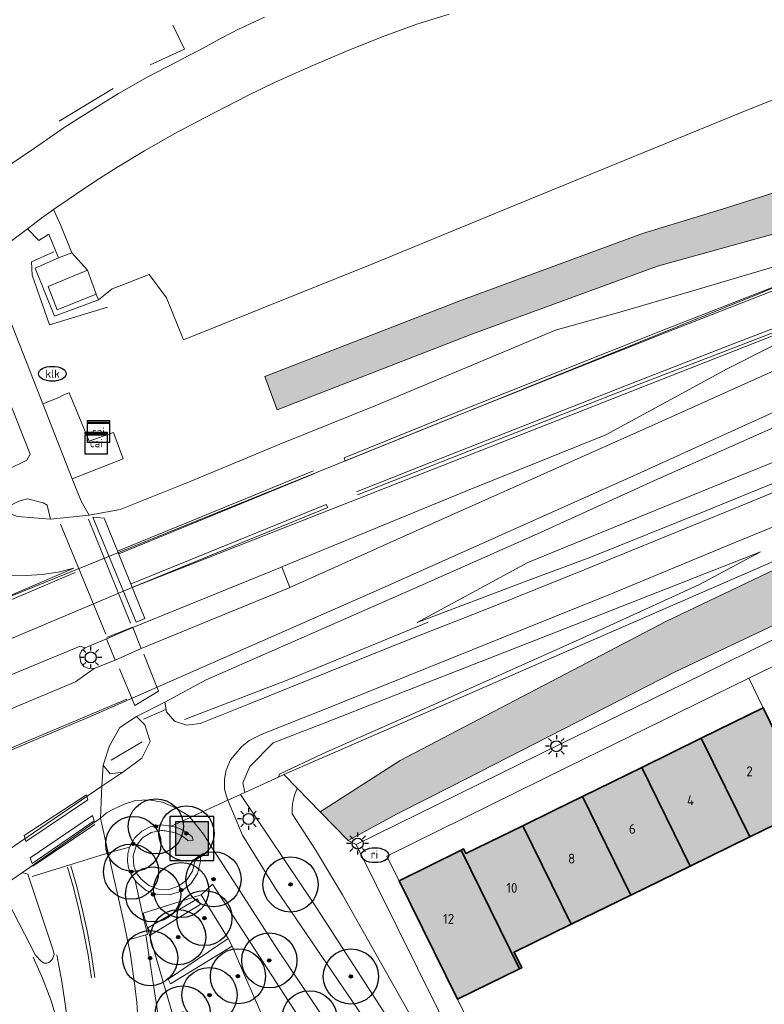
# Model space of a CAD drawing. Header units: metres. Extents: x 46249 to 49371, y 390656 to 391846.
# Tile 37 of 44: x 49105 to 49172, y 391634 to 391724. Entities that reach past the tile are written whole.
import ezdxf
from ezdxf.enums import TextEntityAlignment as Align

# ---------------------------------------------------------------- set-up
doc = ezdxf.new("R2010")
doc.units = ezdxf.units.M
for name, color, linetype, lineweight in [('B-WE-GR-BEPLANTING_CULTUUR_HEESTERS-G', 90, 'Continuous', 18), ('B-WE-GR-BEPLANTING_CULTUUR_ROOS-G', 90, 'Continuous', 18), ('B-WE-GR-BOOM-S', 90, 'Continuous', 25), ('B-WE-GR-GRAS_KRUIDENRIJK-G', 80, 'Continuous', 18), ('B-WE-GR-HAAG-G', 90, 'GR-HAAG1-SO', 13), ('B-WE-IE-MEUBILAIR-S', 7, 'Continuous', 25), ('B-WE-IE-MEUBILAIR_WEGMEUBILAIR_AFVALBAK-S', 7, 'Continuous', 25), ('B-WE-IE-TERREINAFSCHEIDING_KUNSTMATIG_MUUR-G', 90, 'IE-TERREINAFSCHEIDING_KUNSTMATIG-SO', 18), ('B-WE-OG-BEBOUWING-G', 7, 'Continuous', 35), ('B-WE-OG-BEBOUWING_HUISNUMMER-T18', 10, 'Continuous', 18), ('B-WE-OG-TERREIN_ERF-G', 7, 'Continuous', 18), ('B-WE-OG-WATER_SLOOT-G', 120, 'Continuous', 18), ('B-WE-VH-GESLOTENVERHARDING_ASFALT-G', 10, 'Continuous', 18), ('B-WE-VH-GESLOTENVERHARDING_BETON-G', 10, 'Continuous', 18), ('B-WE-VH-OPENVERHARDING_BETONSTRAATSTEEN-G', 90, 'Continuous', 18), ('B-WE-VH-OPENVERHARDING_STRAATBAKSTEEN-G', 90, 'Continuous', 18), ('B-WE-VH-OPENVERHARDING_TEGEL-G', 90, 'Continuous', 18), ('B-WE-VW-MARKERING-G', 7, 'Continuous', 18)]:
    doc.layers.add(name, color=color, linetype=linetype, lineweight=lineweight)
doc.layers.add('B-WE-OG-BEBOUWING-V', color=7, linetype='Continuous', lineweight=18, true_color=0xd46868)
doc.layers.add('B-WE-OG-WATER_SLOOT-V', color=7, linetype='Continuous', lineweight=18, true_color=0x99cae9)
doc.styles.add('NLCS-ISO', font='NLCS-ISO.ttf')
doc.styles.add('NLCS-ISO-ANNOTATIEF-T18', font='NLCS-ISO.ttf', dxfattribs={"height": 1.8})
doc.linetypes.add('GR-HAAG1-SO', pattern='A,6,[176,NLCS.SHX,S=0.125,R=0,X=0,Y=0],-2', length=8)
doc.linetypes.add('IE-TERREINAFSCHEIDING_KUNSTMATIG-SO', pattern='A,4,[82,NLCS.SHX,S=0.75,R=90,X=0,Y=0],4,-2', length=10)

# ---------------------------------------------------------------- blocks, each defined once
blk = doc.blocks.new('SIE-WEG_AFVALBAK-SO')
h = blk.add_hatch(color=256)
h.dxf.hatch_style = 1
h.paths.add_polyline_path([(-1.5, -1.5), (1.5, -1.5), (1.5, 1.5), (-1.5, 1.5)])
for points in [[(-2, -2), (2, -2), (2, 2), (-2, 2)], [(-1.5, -1.5), (1.5, -1.5), (1.5, 1.5), (-1.5, 1.5)]]:
    blk.add_lwpolyline(points, close=True)
blk = doc.blocks.new('SIE-MEUBILAIR_KAST_CAI-SO')
for points in [[(-1, 1), (1, 1), (1, 0.84), (-1, 0.84)], [(-1, 0.76), (1, 0.76), (1, -1), (-1, -1)]]:
    blk.add_lwpolyline(points, close=True)
at = {"style": 'NLCS-ISO'}
blk.add_text('cai', height=0.75, dxfattribs=at).set_placement((0, 0), align=Align.MIDDLE_CENTER)
blk = doc.blocks.new('SIE-MEUBILAIR_PAAL_LICHTMAST-SO')
for points in [[(0, 1), (0, 0.625)], [(-0.625, 0), (-1, 0)], [(-0.707, 0.707), (-0.442, 0.442)], [(0.442, 0.442), (0.707, 0.707)], [(1, 0), (0.625, 0)], [(-0.707, -0.707), (-0.442, -0.442)], [(0, -0.625), (0, -1)], [(0.442, -0.442), (0.707, -0.707)]]:
    blk.add_lwpolyline(points)
blk.add_circle((0, 0), 0.5)
blk = doc.blocks.new('SIE-MEUBILAIR_PUT_KOLK-SO')
blk.add_ellipse((0, 0), major_axis=(1.25, 0), ratio=0.54)
at = {"style": 'NLCS-ISO'}
blk.add_text('klk', height=0.75, dxfattribs=at).set_placement((0.026, 0), align=Align.MIDDLE_CENTER)
blk = doc.blocks.new('SIE-MEUBILAIR_PUT_RIOOLPUT-SO')
blk.add_ellipse((0, 0), major_axis=(1.25, 0), ratio=0.54)
at = {"style": 'NLCS-ISO'}
blk.add_text('ri', height=0.75, dxfattribs=at).set_placement((-0.045, 0.068), align=Align.MIDDLE_CENTER)
blk = doc.blocks.new('SGR-BOOM_01')
h = blk.add_hatch(color=256)
edge = h.paths.add_edge_path()
edge.add_arc((0, 0), 0.15, 0, 360)
for radius in [2.5, 0.15, 0.045]:
    blk.add_circle((0, 0), radius)

msp = doc.modelspace()

# ---------------------------------------------------------------- hatches: boundary and pattern name
at = {"layer": 'B-WE-OG-BEBOUWING-V'}
for points in [[(49166.725, 391658.482), (49171.12, 391649.538), (49176.722, 391652.275), (49172.343, 391661.237)], [(49161.339, 391655.841), (49165.729, 391646.904), (49171.12, 391649.538), (49166.725, 391658.482)], [(49155.951, 391653.199), (49160.338, 391644.27), (49165.729, 391646.904), (49161.339, 391655.841)], [(49150.564, 391650.556), (49154.947, 391641.635), (49160.338, 391644.27), (49155.951, 391653.199), (49153.381, 391651.939)], [(49144.966, 391648.345), (49150.253, 391637.584), (49150.456, 391637.684), (49149.763, 391639.102), (49154.947, 391641.635), (49150.564, 391650.556), (49145.405, 391648.024), (49145.192, 391648.458)], [(49144.628, 391634.836), (49150.253, 391637.584), (49144.966, 391648.345), (49139.367, 391645.553)]]:
    msp.add_hatch(color=256, dxfattribs=at).paths.add_polyline_path(points)
at = {"layer": 'B-WE-OG-WATER_SLOOT-V'}
for points in [[(49208.929, 391717.554), (49208.105, 391719.419), (49196.175, 391714.866), (49184.734, 391710.898), (49175.787, 391708.73), (49168.528, 391706.424), (49161.394, 391704.256), (49144.859, 391698.141), (49127.179, 391691.292), (49128.309, 391688.272), (49145.95, 391695.116), (49162.746, 391701.281), (49173.336, 391704.226), (49186.365, 391708.036), (49192.802, 391710.808)], [(49132.186, 391651.827), (49134.732, 391649.222), (49139.16, 391651.628), (49144.129, 391654.157), (49164.366, 391664.496), (49178.478, 391671.178), (49181.113, 391672.501), (49186.385, 391674.975), (49186.864, 391675.837), (49185.889, 391678.087), (49184.809, 391679.433), (49177.198, 391676.241), (49174.705, 391674.429), (49163.528, 391669.062), (49139.453, 391656.486), (49134.537, 391653.334)]]:
    msp.add_hatch(color=256, dxfattribs=at).paths.add_polyline_path(points)

# ---------------------------------------------------------------- linework, layer by layer
at = {"layer": 'B-WE-GR-BEPLANTING_CULTUUR_HEESTERS-G', "ltscale": 0.2, "flags": 128}
msp.add_lwpolyline([(49176.506, 391666.601), (49171.035, 391663.929), (49172.343, 391661.237), (49172.343, 391661.237), (49176.722, 391652.275)], dxfattribs=at)
msp.add_lwpolyline([(49115.955, 391645.743), (49115.78, 391645.945), (49115.627, 391646.165), (49115.497, 391646.399), (49115.393, 391646.645), (49115.315, 391646.901), (49115.254, 391647.831), (49115.527, 391648.723), (49116.098, 391649.459), (49116.894, 391649.946), (49117.81, 391650.118), (49117.933, 391650.116), (49118.056, 391650.107), (49118.179, 391650.093), (49118.3, 391650.074), (49118.421, 391650.048), (49118.825, 391649.981), (49119.216, 391649.86), (49119.586, 391649.685), (49119.929, 391649.462), (49120.238, 391649.193), (49120.701, 391649.235), (49120.591, 391649.547), (49120.265, 391649.834), (49119.905, 391650.078), (49119.517, 391650.276), (49119.108, 391650.423), (49118.684, 391650.518), (49117.769, 391650.638), (49116.859, 391650.482), (49116.035, 391650.066), (49115.371, 391649.425), (49114.925, 391648.617), (49114.766, 391647.997), (49114.738, 391647.357), (49114.842, 391646.726), (49115.074, 391646.129), (49115.423, 391645.592), (49115.582, 391645.41), (49116.426, 391644.698), (49117.459, 391644.308), (49118.563, 391644.283), (49119.612, 391644.628), (49120.486, 391645.302), (49121.086, 391646.228), (49121.344, 391647.302), (49121.363, 391647.813), (49120.845, 391647.335), (49120.626, 391646.424), (49120.115, 391645.638), (49119.372, 391645.067), (49118.481, 391644.777), (49117.544, 391644.801), (49116.669, 391645.135), (49115.955, 391645.743)], close=True, dxfattribs=at)
at = {"layer": 'B-WE-GR-BEPLANTING_CULTUUR_ROOS-G', "ltscale": 0.2, "flags": 128}
for points in [[(49116.913, 391640.693), (49121.325, 391643.419), (49121.066, 391643.94), (49116.579, 391641.29), (49116.913, 391640.693)], [(49124.22, 391639.626), (49123.847, 391640.318), (49118.43, 391636.636), (49118.635, 391636.213), (49124.22, 391639.626)]]:
    msp.add_lwpolyline(points, close=True, dxfattribs=at)
at = {"layer": 'B-WE-GR-GRAS_KRUIDENRIJK-G', "ltscale": 0.2, "flags": 128}
for points in [[(49195.443, 391725.477), (49189.13, 391722.868), (49176.525, 391717.712), (49170.133, 391715.145), (49150.534, 391707.104), (49137.18, 391701.591), (49119.814, 391694.619), (49118.274, 391698.422), (49116.699, 391700.521), (49114.777, 391699.769), (49113.352, 391699.237), (49112.109, 391698.23), (49108.111, 391696.748), (49106.367, 391701.096), (49108.476, 391702.044), (49107.606, 391704.182), (49106.696, 391703.627), (49105.676, 391704.685), (49104.114, 391703.503)], [(49102.818, 391699.583), (49107.066, 391688.808), (49108.512, 391689.392), (49108.957, 391689.621), (49109.457, 391689.805), (49111.274, 391685.436), (49113.459, 391686.2), (49114.354, 391683.825), (49109.734, 391681.997), (49110.533, 391679.979), (49111.263, 391678.723), (49114.088, 391679.243), (49120.421, 391681.767), (49128.528, 391685.143), (49137.228, 391688.649), (49148.257, 391693.272), (49153.524, 391695.474), (49159.763, 391697.233), (49166.251, 391699.154), (49174.799, 391701.689)], [(49172.826, 391686.458), (49162.425, 391681.833), (49151.891, 391677.028), (49140.98, 391672.201), (49131.763, 391668.146), (49121.857, 391663.775), (49118.109, 391661.774), (49118.264, 391660.893), (49119.008, 391660.041), (49120.099, 391659.687), (49121.32, 391659.823), (49125.852, 391661.654), (49132.902, 391664.47), (49140.701, 391667.63), (49147.575, 391670.304), (49156.116, 391673.745), (49169.631, 391679.298), (49188.551, 391687.052)], [(49175.266, 391682.437), (49167.141, 391679.097), (49156.623, 391674.878), (49150.863, 391672.718), (49140.971, 391668.98), (49151.025, 391674.426), (49160.254, 391678.199), (49169.926, 391682.171), (49177.957, 391685.437)], [(49184.585, 391682.317), (49169.708, 391676.22), (49158.346, 391671.504), (49145.979, 391666.495), (49132.564, 391661.102), (49126.862, 391658.837), (49125.766, 391658.285), (49125.062, 391657.705), (49124.563, 391657.105), (49124.084, 391656.546), (49123.667, 391655.589), (49123.515, 391654.769), (49123.532, 391653.877), (49123.725, 391653.139), (49123.835, 391652.874), (49123.835, 391652.874), (49124.963, 391653.39), (49125.375, 391653.578), (49125.173, 391654.457), (49125.808, 391655.941), (49127.932, 391658.063), (49132.305, 391659.755), (49141.829, 391663.499), (49155.185, 391668.742), (49172.083, 391675.395), (49166.572, 391672.418), (49155.931, 391667.56), (49142.632, 391661.621), (49132.475, 391657.112), (49128.51, 391655.227), (49128.421, 391654.971), (49128.9, 391655.19), (49177.198, 391676.241)], [(49144.74, 391630.145), (49135.47, 391648.844), (49134.732, 391649.222), (49132.186, 391651.827), (49130.109, 391653.953), (49129.89, 391653.402), (49129.861, 391653.294), (49129.831, 391653.213), (49129.804, 391653.075), (49129.738, 391652.828), (49129.702, 391652.568), (49129.676, 391652.437), (49129.673, 391652.357), (49129.657, 391652.24), (49129.648, 391651.647), (49131.762, 391648.386), (49134.204, 391644.306), (49140.197, 391633.679)], [(49143.945, 391616.111), (49128.349, 391639.313), (49123.154, 391647.385), (49122.448, 391648.482), (49122.076, 391649.06), (49121.624, 391649.804), (49120.402, 391651.304), (49118.684, 391650.518), (49119.108, 391650.423), (49119.517, 391650.276), (49119.905, 391650.078), (49120.265, 391649.834), (49120.591, 391649.547), (49120.701, 391649.235), (49120.238, 391649.193), (49119.929, 391649.462), (49119.586, 391649.685), (49119.216, 391649.86), (49118.825, 391649.981), (49118.421, 391650.048), (49118.3, 391650.074), (49118.179, 391650.093), (49118.056, 391650.107), (49117.933, 391650.116), (49117.81, 391650.118), (49116.894, 391649.946), (49116.098, 391649.459), (49115.527, 391648.723), (49115.254, 391647.831), (49115.315, 391646.901), (49115.393, 391646.645), (49115.497, 391646.399), (49115.627, 391646.165), (49115.78, 391645.945), (49115.955, 391645.743), (49116.669, 391645.135), (49117.544, 391644.801), (49118.481, 391644.777), (49119.372, 391645.067), (49120.115, 391645.638), (49120.626, 391646.424), (49120.845, 391647.335), (49121.363, 391647.813), (49121.344, 391647.302), (49121.086, 391646.228), (49120.486, 391645.302), (49119.612, 391644.628), (49118.563, 391644.283), (49117.459, 391644.308), (49116.426, 391644.698), (49115.582, 391645.41), (49115.423, 391645.592), (49116.052, 391642.677), (49116.182, 391642.174), (49116.17, 391642.642), (49121.425, 391644.282), (49122.439, 391645.255), (49131.278, 391631.626)], [(49131.278, 391631.626), (49122.439, 391645.255), (49121.425, 391644.282), (49123.847, 391640.318), (49124.22, 391639.626), (49125.313, 391637.077), (49127.807, 391631.35)], [(49119.179, 391632.224), (49116.17, 391642.642), (49116.17, 391642.642), (49116.182, 391642.174), (49116.562, 391640.707), (49116.39, 391640.659), (49117.998, 391630.168)], [(49117.998, 391630.168), (49116.39, 391640.659), (49114.746, 391640.196), (49114.971, 391639.075), (49115.375, 391636.278), (49115.569, 391634.545), (49115.725, 391632.116)]]:
    msp.add_lwpolyline(points, dxfattribs=at)
for points in [[(49208.929, 391717.554), (49192.802, 391710.808), (49186.365, 391708.036), (49173.336, 391704.226), (49162.746, 391701.281), (49145.95, 391695.116), (49128.309, 391688.272), (49127.179, 391691.292), (49144.859, 391698.141), (49161.394, 391704.256), (49168.528, 391706.424), (49175.787, 391708.73), (49184.734, 391710.898), (49196.175, 391714.866), (49208.105, 391719.419), (49208.929, 391717.554)], [(49108.022, 391706.415), (49106.967, 391705.662), (49105.676, 391704.685), (49106.696, 391703.627), (49107.606, 391704.182), (49108.476, 391702.044), (49109.689, 391702.509), (49108.695, 391704.965), (49108.022, 391706.415)], [(49099.648, 391698.439), (49099.077, 391697.784), (49098.602, 391697.048), (49097.968, 391695.706), (49097.728, 391694.74), (49097.514, 391693.763), (49097.313, 391692.637), (49097.295, 391691.439), (49097.28, 391690.355), (49097.362, 391689.305), (49097.525, 391687.921), (49097.771, 391686.874), (49098.008, 391685.925), (49098.424, 391684.931), (49100.16, 391681.611), (49100.776, 391681.352), (49105.626, 391683.704), (49105.928, 391684.26), (49100.495, 391697.975), (49099.648, 391698.439)], [(49205.811, 391695.194), (49205.019, 391697.104), (49201.395, 391695.514), (49192.071, 391691.437), (49184.205, 391688.013), (49177.957, 391685.437), (49169.926, 391682.171), (49160.254, 391678.199), (49151.025, 391674.426), (49140.971, 391668.98), (49150.863, 391672.718), (49156.623, 391674.878), (49167.141, 391679.097), (49175.266, 391682.437), (49186.552, 391687.078), (49194.012, 391690.087), (49201.649, 391693.32), (49205.811, 391695.194)], [(49177.292, 391693.592), (49176.369, 391695.678), (49169.063, 391691.991), (49158.068, 391686.011), (49145.384, 391680.898), (49128.729, 391674.019), (49129.435, 391672.15), (49142.362, 391677.956), (49162.819, 391687.094), (49177.257, 391693.575), (49177.292, 391693.592)], [(49103.225, 391679.18), (49104.778, 391678.59), (49106.26, 391678.485), (49107.746, 391678.354), (49107.468, 391679.614), (49107.095, 391679.845), (49105.69, 391680.196), (49104.89, 391679.998), (49103.225, 391679.18)], [(49134.732, 391649.222), (49135.47, 391648.844), (49153.997, 391657.972), (49165.171, 391663.463), (49174.819, 391668.2), (49189.374, 391675.345), (49187.312, 391680.482), (49184.809, 391679.433), (49185.889, 391678.087), (49186.864, 391675.837), (49186.385, 391674.975), (49181.113, 391672.501), (49178.478, 391671.178), (49164.366, 391664.496), (49144.129, 391654.157), (49139.16, 391651.628), (49134.732, 391649.222)], [(49174.705, 391674.429), (49177.198, 391676.241), (49128.9, 391655.19), (49130.109, 391653.953), (49132.186, 391651.827), (49134.537, 391653.334), (49139.453, 391656.486), (49163.528, 391669.062), (49174.705, 391674.429)], [(49172.083, 391675.395), (49155.185, 391668.742), (49141.829, 391663.499), (49132.305, 391659.755), (49127.932, 391658.063), (49125.808, 391655.941), (49125.173, 391654.457), (49125.375, 391653.578), (49128.421, 391654.971), (49128.51, 391655.227), (49132.475, 391657.112), (49142.632, 391661.621), (49155.931, 391667.56), (49166.572, 391672.418), (49172.083, 391675.395)], [(49116.782, 391658.204), (49116.307, 391659.697), (49115.544, 391660.471), (49114.048, 391659.468), (49113.116, 391657.797), (49112.518, 391656.056), (49113.18, 391655.272), (49114.301, 391655.423), (49116.05, 391656.677), (49116.782, 391658.204)], [(49150.158, 391614.634), (49140.197, 391633.679), (49134.204, 391644.306), (49131.762, 391648.386), (49129.648, 391651.647), (49129.657, 391652.24), (49129.673, 391652.357), (49129.676, 391652.437), (49129.702, 391652.568), (49129.738, 391652.828), (49129.804, 391653.075), (49129.831, 391653.213), (49129.861, 391653.294), (49129.89, 391653.402), (49130.109, 391653.953), (49128.9, 391655.19), (49128.421, 391654.971), (49125.375, 391653.578), (49124.963, 391653.39), (49131.592, 391643.549), (49143.216, 391625.546), (49150.158, 391614.634)], [(49149.212, 391613.945), (49150.971, 391611.605), (49152.529, 391611.025), (49151.17, 391613.092), (49150.158, 391614.634), (49143.216, 391625.546), (49131.592, 391643.549), (49124.963, 391653.39), (49123.835, 391652.874), (49125.157, 391649.691), (49128.149, 391644.874), (49138.807, 391629.202), (49149.212, 391613.945)], [(49120.289, 391651.443), (49119.101, 391652.18), (49117.896, 391652.7), (49116.658, 391652.891), (49115.465, 391652.846), (49114.437, 391652.514), (49113.457, 391652.072), (49112.847, 391651.715), (49112.284, 391651.249), (49113, 391648.09), (49114.925, 391648.617), (49115.371, 391649.425), (49116.035, 391650.066), (49116.859, 391650.482), (49117.769, 391650.638), (49118.684, 391650.518), (49120.402, 391651.304), (49120.289, 391651.443)], [(49115.423, 391645.592), (49115.074, 391646.129), (49114.842, 391646.726), (49114.738, 391647.357), (49114.766, 391647.997), (49114.925, 391648.617), (49113, 391648.09), (49114.42, 391641.821), (49114.746, 391640.196), (49116.39, 391640.659), (49116.562, 391640.707), (49116.182, 391642.174), (49116.052, 391642.677), (49115.423, 391645.592)], [(49124.22, 391639.626), (49118.635, 391636.213), (49118.43, 391636.636), (49123.847, 391640.318), (49121.425, 391644.282), (49116.17, 391642.642), (49119.179, 391632.224), (49120.054, 391626.203), (49127.807, 391631.35), (49125.313, 391637.077), (49124.22, 391639.626)], [(49116.913, 391640.693), (49116.579, 391641.29), (49121.066, 391643.94), (49121.325, 391643.419), (49116.913, 391640.693)]]:
    msp.add_lwpolyline(points, close=True, dxfattribs=at)
at = {"layer": 'B-WE-GR-HAAG-G', "ltscale": 0.2, "flags": 128}
for points in [[(49108.055, 391702.583), (49106.048, 391701.675), (49106.09, 391700.486), (49107.678, 391695.976), (49112.921, 391697.566)], [(49119.894, 391660.199), (49129.367, 391663.814), (49141.977, 391669.013)], [(49113.256, 391656.512), (49116.079, 391658.168)]]:
    msp.add_lwpolyline(points, dxfattribs=at)
at = {"layer": 'B-WE-IE-TERREINAFSCHEIDING_KUNSTMATIG_MUUR-G', "ltscale": 0.2, "flags": 128}
for points in [[(49116.8, 391719.55), (49119.9, 391720.95), (49118.85, 391723.15)], [(49108.55, 391714.45), (49113.45, 391717.4)]]:
    msp.add_lwpolyline(points, dxfattribs=at)
at = {"layer": 'B-WE-OG-BEBOUWING-G', "ltscale": 0.2, "flags": 128}
for points in [[(49166.725, 391658.482), (49171.12, 391649.538), (49176.722, 391652.275), (49172.343, 391661.237), (49166.725, 391658.482)], [(49161.339, 391655.841), (49165.729, 391646.904), (49171.12, 391649.538), (49166.725, 391658.482), (49161.339, 391655.841)], [(49155.951, 391653.199), (49160.338, 391644.27), (49165.729, 391646.904), (49161.339, 391655.841), (49155.951, 391653.199)], [(49150.564, 391650.556), (49154.947, 391641.635), (49160.338, 391644.27), (49155.951, 391653.199), (49153.381, 391651.939), (49150.564, 391650.556)], [(49144.966, 391648.345), (49150.253, 391637.584), (49150.456, 391637.684), (49149.763, 391639.102), (49154.947, 391641.635), (49150.564, 391650.556), (49145.405, 391648.024), (49145.192, 391648.458), (49144.966, 391648.345)], [(49144.628, 391634.836), (49150.253, 391637.584), (49144.966, 391648.345), (49139.367, 391645.553), (49144.628, 391634.836)]]:
    msp.add_lwpolyline(points, close=True, dxfattribs=at)
at = {"layer": 'B-WE-OG-TERREIN_ERF-G', "ltscale": 0.2, "flags": 128}
msp.add_lwpolyline([(49102.553, 391709.494), (49106.32, 391711.988), (49109.091, 391713.938), (49111.94, 391715.707), (49113.907, 391716.942), (49116.531, 391718.426), (49119.26, 391719.856), (49120.293, 391720.383), (49120.849, 391720.666), (49121.27, 391720.881), (49123.273, 391721.994), (49124.922, 391722.831), (49124.994, 391722.867), (49127.145, 391723.88)], dxfattribs=at)
for points in [[(49139.367, 391645.553), (49144.966, 391648.345), (49145.192, 391648.458), (49145.405, 391648.024), (49150.564, 391650.556), (49153.381, 391651.939), (49155.951, 391653.199), (49161.339, 391655.841), (49166.725, 391658.482), (49172.343, 391661.237), (49171.035, 391663.929), (49166.108, 391661.523), (49154.636, 391655.886), (49138.239, 391647.806), (49138.749, 391646.754), (49139.367, 391645.553)], [(49186.39, 391632.416), (49182.907, 391630.626), (49182.898, 391630.644), (49181.099, 391634.164), (49184.638, 391635.969), (49186.448, 391632.485), (49186.476, 391632.499), (49176.722, 391652.275), (49171.12, 391649.538), (49165.729, 391646.904), (49160.338, 391644.27), (49154.947, 391641.635), (49149.763, 391639.102), (49150.456, 391637.684), (49150.253, 391637.584), (49144.628, 391634.836), (49148.198, 391627.536), (49153.979, 391615.719), (49159.985, 391618.812), (49171.25, 391624.559), (49186.436, 391632.313), (49186.39, 391632.416)]]:
    msp.add_lwpolyline(points, close=True, dxfattribs=at)
at = {"layer": 'B-WE-OG-WATER_SLOOT-G', "ltscale": 0.2, "flags": 128}
for points in [[(49208.929, 391717.554), (49208.105, 391719.419), (49196.175, 391714.866), (49184.734, 391710.898), (49175.787, 391708.73), (49168.528, 391706.424), (49161.394, 391704.256), (49144.859, 391698.141), (49127.179, 391691.292), (49128.309, 391688.272), (49145.95, 391695.116), (49162.746, 391701.281), (49173.336, 391704.226), (49186.365, 391708.036), (49192.802, 391710.808), (49208.929, 391717.554)], [(49132.186, 391651.827), (49134.732, 391649.222), (49139.16, 391651.628), (49144.129, 391654.157), (49164.366, 391664.496), (49178.478, 391671.178), (49181.113, 391672.501), (49186.385, 391674.975), (49186.864, 391675.837), (49185.889, 391678.087), (49184.809, 391679.433), (49177.198, 391676.241), (49174.705, 391674.429), (49163.528, 391669.062), (49139.453, 391656.486), (49134.537, 391653.334), (49132.186, 391651.827)]]:
    msp.add_lwpolyline(points, close=True, dxfattribs=at)
at = {"layer": 'B-WE-VH-GESLOTENVERHARDING_ASFALT-G', "ltscale": 0.2, "flags": 128}
for points in [[(49127.145, 391723.88), (49124.994, 391722.867), (49124.922, 391722.831), (49123.273, 391721.994), (49121.27, 391720.881), (49120.849, 391720.666), (49120.293, 391720.383), (49119.26, 391719.856), (49116.531, 391718.426), (49113.907, 391716.942), (49111.94, 391715.707), (49109.091, 391713.938), (49106.32, 391711.988), (49102.553, 391709.494)], [(49104.114, 391703.503), (49105.676, 391704.685), (49106.967, 391705.662), (49108.022, 391706.415), (49108.682, 391706.887), (49110.023, 391707.789), (49111.862, 391709.038), (49113.756, 391710.242), (49116.266, 391711.74), (49118.973, 391713.282), (49121.724, 391714.739), (49125.647, 391716.756), (49128.058, 391717.944), (49131.314, 391719.408), (49134.589, 391720.788), (49137.822, 391722.087), (49140.955, 391723.226), (49143.882, 391724.146)], [(49095.377, 391667.798), (49115.048, 391675.771), (49172.085, 391698.836), (49182.593, 391703.309), (49182.314, 391703.997), (49181.453, 391703.726), (49174.799, 391701.689), (49166.251, 391699.154), (49159.763, 391697.233), (49153.524, 391695.474), (49148.257, 391693.272), (49137.228, 391688.649), (49128.528, 391685.143), (49120.421, 391681.767), (49114.088, 391679.243), (49111.263, 391678.723), (49107.746, 391678.354), (49106.26, 391678.485), (49104.778, 391678.59)], [(49104.89, 391679.998), (49105.69, 391680.196), (49107.095, 391679.845), (49107.468, 391679.614), (49107.746, 391678.354), (49111.263, 391678.723), (49110.533, 391679.979), (49109.734, 391681.997), (49107.066, 391688.808), (49102.818, 391699.583)], [(49100.495, 391697.975), (49105.928, 391684.26), (49105.626, 391683.704), (49100.776, 391681.352)], [(49104.407, 391648.674), (49112.425, 391654.143), (49112.518, 391656.056), (49113.116, 391657.797), (49114.048, 391659.468), (49115.544, 391660.471), (49118.109, 391661.774), (49121.857, 391663.775), (49131.763, 391668.146), (49140.98, 391672.201), (49151.891, 391677.028), (49162.425, 391681.833), (49172.826, 391686.458), (49182.272, 391690.615), (49186.979, 391692.484), (49186.357, 391694.019), (49181.89, 391691.945), (49160.574, 391682.287), (49137.551, 391671.962), (49111.864, 391660.679), (49100.288, 391655.78)], [(49188.551, 391687.052), (49169.631, 391679.298), (49156.116, 391673.745), (49147.575, 391670.304), (49140.701, 391667.63), (49132.902, 391664.47), (49125.852, 391661.654), (49121.32, 391659.823), (49120.099, 391659.687), (49119.008, 391660.041), (49118.264, 391660.893), (49118.109, 391661.774), (49115.544, 391660.471), (49116.307, 391659.697), (49116.782, 391658.204), (49116.05, 391656.677), (49114.301, 391655.423), (49112.425, 391654.143), (49112.284, 391651.249), (49112.847, 391651.715), (49113.457, 391652.072), (49114.437, 391652.514), (49115.465, 391652.846), (49116.658, 391652.891), (49117.896, 391652.7), (49119.101, 391652.18), (49120.289, 391651.443), (49120.402, 391651.304), (49120.402, 391651.304), (49123.835, 391652.874), (49123.725, 391653.139), (49123.532, 391653.877), (49123.515, 391654.769), (49123.667, 391655.589), (49124.084, 391656.546), (49124.563, 391657.105), (49125.062, 391657.705), (49125.766, 391658.285), (49126.862, 391658.837), (49132.564, 391661.102), (49145.979, 391666.495), (49158.346, 391671.504), (49169.708, 391676.22), (49184.585, 391682.317)], [(49115.725, 391632.116), (49115.569, 391634.545), (49115.375, 391636.278), (49114.971, 391639.075), (49114.746, 391640.196), (49114.42, 391641.821), (49113, 391648.09), (49112.284, 391651.249), (49105.237, 391646.318), (49105.299, 391646.296), (49105.692, 391646.158), (49108.002, 391639.264), (49108.087, 391638.882), (49107.901, 391638.436), (49107.658, 391638.201), (49107.429, 391638.091), (49107.177, 391638.094), (49106.907, 391638.284), (49106.406, 391638.817), (49103.371, 391644.676)]]:
    msp.add_lwpolyline(points, dxfattribs=at)
for points in [[(49095.377, 391667.798), (49096.767, 391664.397), (49115.158, 391672.165), (49181.021, 391698.058), (49184.202, 391699.338), (49182.593, 391703.309), (49172.085, 391698.836), (49115.048, 391675.771), (49095.377, 391667.798)], [(49096.767, 391664.397), (49097.89, 391661.648), (49110.438, 391666.845), (49110.916, 391666.678), (49112.826, 391667.502), (49115.219, 391668.54), (49128.606, 391673.968), (49128.729, 391674.019), (49145.384, 391680.898), (49158.068, 391686.011), (49169.063, 391691.991), (49176.369, 391695.678), (49176.387, 391695.687), (49181.021, 391698.058), (49115.158, 391672.165), (49096.767, 391664.397)], [(49098.982, 391658.974), (49100.288, 391655.78), (49111.864, 391660.679), (49137.551, 391671.962), (49160.574, 391682.287), (49181.89, 391691.945), (49186.357, 391694.019), (49185.052, 391697.241), (49177.292, 391693.592), (49177.257, 391693.575), (49162.819, 391687.094), (49142.362, 391677.956), (49129.435, 391672.15), (49129.376, 391672.123), (49115.97, 391666.63), (49113.61, 391665.573), (49111.715, 391664.81), (49110.037, 391663.609), (49098.982, 391658.974)], [(49115.219, 391668.54), (49112.826, 391667.502), (49113.61, 391665.573), (49115.97, 391666.63), (49115.219, 391668.54)], [(49097.89, 391661.648), (49098.982, 391658.974), (49110.037, 391663.609), (49111.715, 391664.81), (49111.133, 391664.833), (49110.766, 391664.989), (49110.508, 391665.344), (49110.438, 391665.69), (49110.428, 391666.079), (49110.562, 391666.419), (49110.916, 391666.678), (49110.438, 391666.845), (49097.89, 391661.648)], [(49112.518, 391656.056), (49112.425, 391654.143), (49114.301, 391655.423), (49113.18, 391655.272), (49112.518, 391656.056)], [(49112.284, 391651.249), (49112.425, 391654.143), (49104.407, 391648.674), (49102.747, 391647.529), (49097.323, 391644.013), (49099.242, 391642.149), (49103.553, 391645.158), (49105.237, 391646.318), (49112.284, 391651.249)], [(49146.434, 391612.185), (49149.212, 391613.945), (49138.807, 391629.202), (49128.149, 391644.874), (49125.157, 391649.691), (49123.835, 391652.874), (49120.402, 391651.304), (49121.624, 391649.804), (49122.076, 391649.06), (49122.448, 391648.482), (49123.154, 391647.385), (49128.349, 391639.313), (49143.945, 391616.111), (49145.419, 391613.965), (49146.141, 391612.915), (49146.323, 391612.653), (49146.438, 391612.355), (49146.434, 391612.185)]]:
    msp.add_lwpolyline(points, close=True, dxfattribs=at)
at = {"layer": 'B-WE-VH-GESLOTENVERHARDING_BETON-G', "ltscale": 0.2, "flags": 128}
for points in [[(49129.435, 391672.15), (49128.729, 391674.019), (49128.606, 391673.968), (49115.219, 391668.54), (49115.97, 391666.63), (49129.376, 391672.123), (49129.435, 391672.15)], [(49113.61, 391665.573), (49112.826, 391667.502), (49110.916, 391666.678), (49110.562, 391666.419), (49110.428, 391666.079), (49110.438, 391665.69), (49110.508, 391665.344), (49110.766, 391664.989), (49111.133, 391664.833), (49111.715, 391664.81), (49113.61, 391665.573)], [(49108.087, 391638.882), (49108.002, 391639.264), (49105.692, 391646.158), (49105.299, 391646.296), (49105.237, 391646.318), (49103.553, 391645.158), (49103.371, 391644.676), (49106.406, 391638.817), (49106.907, 391638.284), (49107.177, 391638.094), (49107.429, 391638.091), (49107.658, 391638.201), (49107.901, 391638.436), (49108.087, 391638.882)]]:
    msp.add_lwpolyline(points, close=True, dxfattribs=at)
at = {"layer": 'B-WE-VH-OPENVERHARDING_BETONSTRAATSTEEN-G', "ltscale": 0.2, "flags": 128}
msp.add_lwpolyline([(49143.882, 391724.146), (49140.955, 391723.226), (49137.822, 391722.087), (49134.589, 391720.788), (49131.314, 391719.408), (49128.058, 391717.944), (49125.647, 391716.756), (49121.724, 391714.739), (49118.973, 391713.282), (49116.266, 391711.74), (49113.756, 391710.242), (49111.862, 391709.038), (49110.023, 391707.789), (49108.682, 391706.887), (49108.022, 391706.415), (49108.695, 391704.965), (49109.689, 391702.509), (49111.112, 391700.931), (49111.909, 391698.744), (49112.109, 391698.23), (49113.352, 391699.237), (49114.777, 391699.769), (49116.699, 391700.521), (49118.274, 391698.422), (49119.814, 391694.619), (49137.18, 391701.591), (49150.534, 391707.104), (49170.133, 391715.145), (49176.525, 391717.712)], dxfattribs=at)
for points in [[(49109.689, 391702.509), (49108.476, 391702.044), (49106.367, 391701.096), (49108.111, 391696.748), (49112.109, 391698.23), (49111.909, 391698.744), (49108.379, 391697.322), (49107.557, 391699.454), (49111.112, 391700.931), (49109.689, 391702.509)], [(49111.909, 391698.744), (49111.112, 391700.931), (49107.557, 391699.454), (49108.379, 391697.322), (49111.909, 391698.744)]]:
    msp.add_lwpolyline(points, close=True, dxfattribs=at)
at = {"layer": 'B-WE-VH-OPENVERHARDING_STRAATBAKSTEEN-G', "ltscale": 0.2, "flags": 128}
msp.add_lwpolyline([(49113.459, 391686.2), (49111.274, 391685.436), (49109.457, 391689.805), (49108.957, 391689.621), (49108.512, 391689.392), (49107.066, 391688.808), (49109.734, 391681.997), (49114.354, 391683.825), (49113.459, 391686.2)], close=True, dxfattribs=at)
at = {"layer": 'B-WE-VH-OPENVERHARDING_TEGEL-G', "ltscale": 0.2, "flags": 128}
for points in [[(49174.819, 391668.2), (49165.171, 391663.463), (49153.997, 391657.972), (49135.47, 391648.844), (49135.47, 391648.844), (49144.74, 391630.145)], [(49148.198, 391627.536), (49144.628, 391634.836), (49139.367, 391645.553), (49138.749, 391646.754), (49138.239, 391647.806), (49154.636, 391655.886), (49166.108, 391661.523), (49171.035, 391663.929), (49176.506, 391666.601)]]:
    msp.add_lwpolyline(points, dxfattribs=at)
at = {"layer": 'B-WE-VW-MARKERING-G', "ltscale": 0.2, "flags": 128}
for points in [[(49182.979, 391703.198), (49173.233, 391699.401), (49163.498, 391695.575), (49153.775, 391691.72), (49144.063, 391687.837), (49134.362, 391683.926)], [(49183.104, 391702.928), (49173.355, 391699.129), (49163.618, 391695.302), (49153.892, 391691.447), (49144.177, 391687.563), (49134.473, 391683.651)], [(49177.79, 391697.404), (49169.316, 391694.125), (49160.85, 391690.827), (49152.391, 391687.51), (49143.939, 391684.174), (49135.495, 391680.82)], [(49177.9, 391697.059), (49169.421, 391693.801), (49160.951, 391690.52), (49152.489, 391687.218), (49144.036, 391683.893), (49135.592, 391680.546)], [(49134.473, 391683.651), (49134.362, 391683.926)], [(49131.584, 391682.735), (49113.826, 391675.455)], [(49131.607, 391682.455), (49113.938, 391675.223)], [(49115.065, 391672.478), (49132.737, 391679.671), (49132.879, 391679.418)], [(49115.225, 391672.174), (49132.879, 391679.418)], [(49111.211, 391678.347), (49115.016, 391668.937)], [(49112.764, 391667.922), (49108.658, 391677.905)], [(49098.407, 391674.585), (49100.384, 391669.843), (49109.886, 391673.894)], [(49098.407, 391674.585), (49099.782, 391674.082), (49101.193, 391673.695), (49102.632, 391673.427), (49104.089, 391673.278), (49105.552, 391673.251), (49107.013, 391673.345), (49108.461, 391673.56), (49109.886, 391673.894)], [(49100.531, 391669.511), (49109.989, 391673.518)], [(49112.864, 391667.619), (49115.199, 391668.574)], [(49116.206, 391666.111), (49117.549, 391662.758), (49115.404, 391661.448), (49114.015, 391664.792)], [(49114.669, 391662.027), (49101.321, 391656.4)], [(49118.212, 391661.11), (49116.194, 391660.221)], [(49106.16, 391646.876), (49111.775, 391650.683)], [(49112.845, 391648.034), (49106.091, 391645.961)], [(49111.489, 391636.78), (49111.172, 391638.811), (49110.796, 391640.831), (49110.361, 391642.84), (49109.867, 391644.835), (49109.315, 391646.815)], [(49111.768, 391636.803), (49111.468, 391638.851), (49111.103, 391640.888), (49110.672, 391642.912), (49110.177, 391644.921), (49109.617, 391646.913)], [(49109.591, 391626.618), (49109.313, 391628.693), (49108.917, 391630.749), (49108.406, 391632.779), (49107.78, 391634.777), (49107.042, 391636.736), (49106.194, 391638.65)], [(49109.591, 391626.618), (49109.558, 391629.083), (49109.414, 391631.544), (49109.16, 391633.996), (49108.795, 391636.435), (49108.321, 391638.854)]]:
    msp.add_lwpolyline(points, dxfattribs=at)
for points in [[(49111.599, 391678.536), (49112.625, 391678.455), (49116.296, 391669.339), (49115.523, 391669.005), (49111.599, 391678.536)], [(49105.376, 391649.662), (49105.536, 391649.123), (49111.143, 391652.9), (49111.013, 391653.354), (49105.376, 391649.662)], [(49111.563, 391651.498), (49111.709, 391650.987), (49106.09, 391647.138), (49105.921, 391647.633), (49111.563, 391651.498)]]:
    msp.add_lwpolyline(points, close=True, dxfattribs=at)

# ---------------------------------------------------------------- block references
at = {"layer": 'B-WE-GR-BOOM-S'}
for p in [(49117.306, 391650.498), (49120.082, 391649.856), (49115.264, 391648.905), (49115.058, 391646.391), (49122.534, 391645.7), (49119.596, 391644.724), (49129.51, 391645.231), (49117.055, 391644.331), (49121.703, 391642.187), (49119.333, 391640.46), (49116.786, 391638.556), (49127.587, 391638.346), (49124.746, 391636.906), (49134.981, 391636.888), (49122.167, 391635.205), (49119.74, 391633.537), (49131.221, 391633.099)]:
    msp.add_blockref('SGR-BOOM_01', p, dxfattribs=at)
at = {"layer": 'B-WE-IE-MEUBILAIR-S'}
for name, p in [('SIE-MEUBILAIR_PUT_KOLK-SO', (49107.929, 391691.533)), ('SIE-MEUBILAIR_KAST_CAI-SO', (49112.101, 391686.291)), ('SIE-MEUBILAIR_KAST_CAI-SO', (49111.91, 391685.249)), ('SIE-MEUBILAIR_PAAL_LICHTMAST-SO', (49111.4, 391665.813)), ('SIE-MEUBILAIR_PAAL_LICHTMAST-SO', (49153.6, 391657.767)), ('SIE-MEUBILAIR_PAAL_LICHTMAST-SO', (49125.703, 391651.17)), ('SIE-MEUBILAIR_PAAL_LICHTMAST-SO', (49135.588, 391648.939)), ('SIE-MEUBILAIR_PUT_RIOOLPUT-SO', (49137.157, 391647.887))]:
    msp.add_blockref(name, p, dxfattribs=at)
at = {"layer": 'B-WE-IE-MEUBILAIR_WEGMEUBILAIR_AFVALBAK-S'}
msp.add_blockref('SIE-WEG_AFVALBAK-SO', (49120.573, 391649.401), dxfattribs=at)

# ---------------------------------------------------------------- texts
at = {"layer": 'B-WE-OG-BEBOUWING_HUISNUMMER-T18', "style": 'NLCS-ISO-ANNOTATIEF-T18'}
for s, p in [('2', (49171.102, 391655.487)), ('4', (49165.753, 391652.863)), ('6', (49160.483, 391650.278)), ('8', (49154.977, 391647.578)), ('10', (49149.563, 391644.922)), ('12', (49143.832, 391642.111))]:
    msp.add_text(s, height=0.9, dxfattribs=at).set_placement(p, align=Align.MIDDLE_CENTER)

doc.saveas('drawing.dxf')
